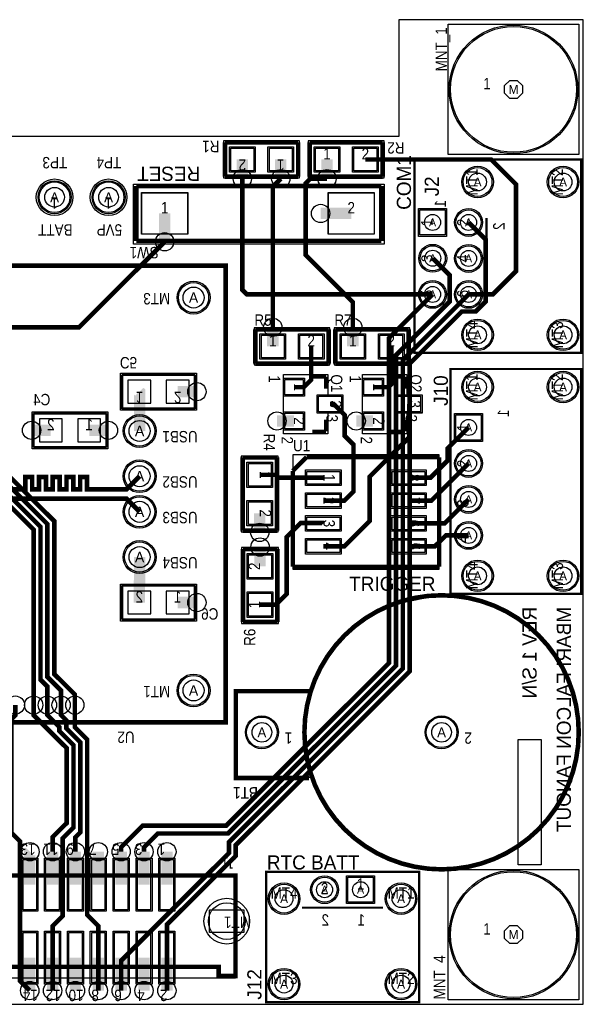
# Model space of a CAD drawing. Extents: x 5 to 3302, y 5 to 2160.
# Tile 4 of 4: x 2069 to 3302, y 5 to 2160. Entities that reach past the tile are written whole.
import ezdxf
from ezdxf.enums import TextEntityAlignment as Align

# ---------------------------------------------------------------- set-up
doc = ezdxf.new("R2010")
doc.units = 0
for name, color, linetype in [('ASSEMBLY', 12, 'CONTINUOUS'), ('BOND', 85, 'CONTINUOUS'), ('BOUND', 85, 'CONTINUOUS'), ('COND', 4, 'CONTINUOUS'), ('COND2', 1, 'CONTINUOUS'), ('PACKAGES', 202, 'CONTINUOUS'), ('SILK_SCREEN', 85, 'CONTINUOUS'), ('SILK_SCREEN2', 2, 'CONTINUOUS'), ('SOLDER_MASK', 85, 'CONTINUOUS'), ('TEXT', 12, 'CONTINUOUS')]:
    doc.layers.add(name, color=color, linetype=linetype)

# ---------------------------------------------------------------- blocks, each defined once
blk = doc.blocks.new('FIGURE_CIRCLE')
blk.add_circle((0, 0), 0.5)
blk = doc.blocks.new('FIGURE_SQUARE')
blk.add_lwpolyline([(-0.5, -0.5), (-0.5, 0.5), (0.5, 0.5), (0.5, -0.5)], close=True)
blk = doc.blocks.new('FIGURE_OCT')
blk.add_lwpolyline([(-0.5, -0.2071), (-0.5, 0.2071), (-0.2071, 0.5), (0.2071, 0.5), (0.5, 0.2071), (0.5, -0.2071), (0.2071, -0.5), (-0.2071, -0.5)], close=True)

msp = doc.modelspace()

# ---------------------------------------------------------------- linework, layer by layer
at = {"layer": 'ASSEMBLY'}
for points, const_width in [([(2518.43, 1816.83), (2518.43, 1891.83)], 10), ([(2518.43, 1891.83), (2678.43, 1891.83)], 10), ([(2678.43, 1891.83), (2678.43, 1816.83)], 10), ([(2703.46, 1891.83), (2863.46, 1891.83)], 10), ([(2703.46, 1816.83), (2703.46, 1891.83)], 10), ([(2863.46, 1891.83), (2863.46, 1816.83)], 10), ([(2678.43, 1816.83), (2518.43, 1816.83)], 10), ([(2863.46, 1816.83), (2703.46, 1816.83)], 10), ([(2585, 1482.5), (2745, 1482.5)], 10), ([(2585, 1407.5), (2585, 1482.5)], 10), ([(2745, 1482.5), (2745, 1407.5)], 10), ([(2760, 1482.5), (2920, 1482.5)], 10), ([(2760, 1407.5), (2760, 1482.5)], 10), ([(2920, 1482.5), (2920, 1407.5)], 10), ([(2745, 1407.5), (2585, 1407.5)], 10), ([(2920, 1407.5), (2760, 1407.5)], 10), ([(2293, 1383.5), (2293, 1308.5)], 6), ([(2453, 1383.5), (2293, 1383.5)], 6), ([(2453, 1308.5), (2453, 1383.5)], 6), ([(2709.16, 1378.9), (2739.16, 1378.9)], 6), ([(2739.16, 1378.9), (2739.16, 1352.9)], 6), ([(2882.39, 1378.9), (2912.39, 1378.9)], 6), ([(2912.39, 1378.9), (2912.39, 1352.9)], 6), ([(2099.5, 1299), (2099.5, 1224)], 6), ([(2259.5, 1299), (2099.5, 1299)], 6), ([(2259.5, 1224), (2259.5, 1299)], 6), ([(2293, 1308.5), (2453, 1308.5)], 6), ([(2739.16, 1284.9), (2739.16, 1258.9)], 6), ([(2912.39, 1284.9), (2912.39, 1258.9)], 6), ([(2739.16, 1258.9), (2709.16, 1258.9)], 6), ([(2912.39, 1258.9), (2882.39, 1258.9)], 6), ([(2099.5, 1224), (2259.5, 1224)], 6), ([(2556.99, 1202.05), (2631.99, 1202.05)], 10), ([(2556.99, 1042.05), (2556.99, 1202.05)], 10), ([(2631.99, 1202.05), (2631.99, 1042.05)], 10), ([(2666.77, 1172.68), (2696.77, 1202.68)], 10), ([(2696.77, 1202.68), (2986.77, 1202.68)], 10), ([(2986.77, 1202.68), (2986.77, 962.68)], 10), ([(2666.77, 962.68), (2666.77, 1172.68)], 10), ([(2631.99, 1042.05), (2556.99, 1042.05)], 10), ([(2557.7, 1001.9), (2632.7, 1001.9)], 10), ([(2557.7, 841.9), (2557.7, 1001.9)], 10), ([(2632.7, 1001.9), (2632.7, 841.9)], 10), ([(2986.77, 962.68), (2666.77, 962.68)], 10), ([(2293, 922), (2293, 847)], 6), ([(2453, 922), (2293, 922)], 6), ([(2453, 847), (2453, 922)], 6), ([(2293, 847), (2453, 847)], 6), ([(2632.7, 841.9), (2557.7, 841.9)], 10)]:
    msp.add_lwpolyline(points, dxfattribs=dict(at, const_width=const_width))
at = {"layer": 'BOND'}
for points in [[(2531.43, 1879.33), (2581.43, 1879.33), (2581.43, 1829.33), (2531.43, 1829.33)], [(2615.43, 1879.33), (2665.43, 1879.33), (2665.43, 1829.33), (2615.43, 1829.33)], [(2766.46, 1829.33), (2716.46, 1829.33), (2716.46, 1879.33), (2766.46, 1879.33)], [(2850.46, 1829.33), (2800.46, 1829.33), (2800.46, 1879.33), (2850.46, 1879.33)], [(2336.55, 1691.22), (2336.55, 1781.22), (2436.55, 1781.22), (2436.55, 1691.22)], [(2744.55, 1691.22), (2744.55, 1781.22), (2844.55, 1781.22), (2844.55, 1691.22)], [(2648, 1420), (2598, 1420), (2598, 1470), (2648, 1470)], [(2732, 1420), (2682, 1420), (2682, 1470), (2732, 1470)], [(2823, 1420), (2773, 1420), (2773, 1470), (2823, 1470)], [(2907, 1420), (2857, 1420), (2857, 1470), (2907, 1470)], [(2649.16, 1372.9), (2689.16, 1372.9), (2689.16, 1338.9), (2649.16, 1338.9)], [(2822.39, 1372.9), (2862.39, 1372.9), (2862.39, 1338.9), (2822.39, 1338.9)], [(2773.16, 1301.9), (2723.16, 1301.9), (2723.16, 1335.9), (2773.16, 1335.9)], [(2946.39, 1301.9), (2896.39, 1301.9), (2896.39, 1335.9), (2946.39, 1335.9)], [(2649.16, 1298.9), (2689.16, 1298.9), (2689.16, 1264.9), (2649.16, 1264.9)], [(2822.39, 1298.9), (2862.39, 1298.9), (2862.39, 1264.9), (2822.39, 1264.9)], [(2569.49, 1139.05), (2569.49, 1189.05), (2619.49, 1189.05), (2619.49, 1139.05)], [(2697.77, 1171.68), (2769.77, 1171.68), (2769.77, 1143.68), (2697.77, 1143.68)], [(2883.77, 1171.68), (2955.77, 1171.68), (2955.77, 1143.68), (2883.77, 1143.68)], [(2697.77, 1121.68), (2769.77, 1121.68), (2769.77, 1093.68), (2697.77, 1093.68)], [(2883.77, 1121.68), (2955.77, 1121.68), (2955.77, 1093.68), (2883.77, 1093.68)], [(2569.49, 1055.05), (2569.49, 1105.05), (2619.49, 1105.05), (2619.49, 1055.05)], [(2697.77, 1071.68), (2769.77, 1071.68), (2769.77, 1043.68), (2697.77, 1043.68)], [(2883.77, 1071.68), (2955.77, 1071.68), (2955.77, 1043.68), (2883.77, 1043.68)], [(2697.77, 1021.68), (2769.77, 1021.68), (2769.77, 993.68), (2697.77, 993.68)], [(2883.77, 1021.68), (2955.77, 1021.68), (2955.77, 993.68), (2883.77, 993.68)], [(2620.2, 988.9), (2620.2, 938.9), (2570.2, 938.9), (2570.2, 988.9)], [(2620.2, 904.9), (2620.2, 854.9), (2570.2, 854.9), (2570.2, 904.9)], [(2108.84, 325.01), (2108.84, 209.01), (2073.84, 209.01), (2073.84, 325.01)], [(2158.84, 325.01), (2158.84, 209.01), (2123.84, 209.01), (2123.84, 325.01)], [(2208.84, 325.01), (2208.84, 209.01), (2173.84, 209.01), (2173.84, 325.01)], [(2258.84, 325.01), (2258.84, 209.01), (2223.84, 209.01), (2223.84, 325.01)], [(2308.84, 325.01), (2308.84, 209.01), (2273.84, 209.01), (2273.84, 325.01)], [(2358.84, 325.01), (2358.84, 209.01), (2323.84, 209.01), (2323.84, 325.01)], [(2408.84, 325.01), (2408.84, 209.01), (2373.84, 209.01), (2373.84, 325.01)], [(2108.84, 165.01), (2108.84, 49.01), (2073.84, 49.01), (2073.84, 165.01)], [(2158.84, 165.01), (2158.84, 49.01), (2123.84, 49.01), (2123.84, 165.01)], [(2208.84, 165.01), (2208.84, 49.01), (2173.84, 49.01), (2173.84, 165.01)], [(2258.84, 165.01), (2258.84, 49.01), (2223.84, 49.01), (2223.84, 165.01)], [(2308.84, 165.01), (2308.84, 49.01), (2273.84, 49.01), (2273.84, 165.01)], [(2358.84, 165.01), (2358.84, 49.01), (2323.84, 49.01), (2323.84, 165.01)], [(2408.84, 165.01), (2408.84, 49.01), (2373.84, 49.01), (2373.84, 165.01)]]:
    msp.add_lwpolyline(points, close=True, dxfattribs=at)
at = {"layer": 'BOUND'}
for points in [[(3006.81, 1865.07), (3006.81, 2150.67), (3292.41, 2150.67), (3292.41, 1865.07)], [(2681.43, 1894.83), (2515.43, 1894.83), (2515.43, 1813.83), (2681.43, 1813.83)], [(2700.46, 1813.83), (2866.46, 1813.83), (2866.46, 1894.83), (2700.46, 1894.83)], [(3297.24, 1431.11), (3297.24, 1854.34), (2933.07, 1854.34), (2933.07, 1431.11)], [(2318.55, 1669.22), (2318.55, 1800.22), (2866.55, 1800.22), (2866.55, 1669.22)], [(2519.69, 1622.05), (2519.69, 622.05), (399.69, 622.05), (399.69, 1622.05)], [(2582, 1404.5), (2748, 1404.5), (2748, 1485.5), (2582, 1485.5)], [(2757, 1404.5), (2923, 1404.5), (2923, 1485.5), (2757, 1485.5)], [(2290, 1386.5), (2456, 1386.5), (2456, 1305.5), (2290, 1305.5)], [(2743.16, 1383.9), (2743.16, 1338.9), (2776.16, 1338.9), (2776.16, 1299.9), (2743.16, 1299.9), (2743.16, 1253.9), (2646.16, 1253.9), (2646.16, 1383.9)], [(2916.39, 1383.9), (2916.39, 1338.9), (2949.39, 1338.9), (2949.39, 1299.9), (2916.39, 1299.9), (2916.39, 1253.9), (2819.39, 1253.9), (2819.39, 1383.9)], [(3297.24, 903.55), (3297.24, 1395.67), (3011.81, 1395.67), (3011.81, 903.55)], [(2262.5, 1221), (2096.5, 1221), (2096.5, 1302), (2262.5, 1302)], [(2666.77, 1207.68), (2666.77, 957.68), (2986.77, 957.68), (2986.77, 1207.68)], [(2553.99, 1205.05), (2553.99, 1039.05), (2634.99, 1039.05), (2634.99, 1205.05)], [(2635.7, 838.9), (2635.7, 1004.9), (2554.7, 1004.9), (2554.7, 838.9)], [(2456, 844), (2290, 844), (2290, 925), (2456, 925)], [(2991.13, 300.39), (2900.13, 314.39), (2823.13, 351.39), (2749.13, 420.39), (2712.13, 494.39), (2709.13, 501.39), (2544.13, 501.39), (2544.13, 690.39), (2704.13, 690.39), (2747.13, 772.39), (2809.13, 841.39), (2891.13, 881.39), (2989.13, 901.39), (3060.13, 894.39), (3126.13, 869.39), (3202.13, 818.39), (3256.13, 746.39), (3282.13, 682.39), (3294.13, 600.39), (3276.13, 492.39), (3238.13, 426.39), (3165.13, 352.39), (3079.13, 310.39)], [(2541.34, 62.01), (1041.34, 62.01), (1041.34, 287.01), (2541.34, 287.01)], [(2608.27, 9.85), (2942.91, 9.85), (2942.91, 295.28), (2608.27, 295.28)], [(3006.81, 14.68), (3006.81, 300.28), (3292.41, 300.28), (3292.41, 14.68)]]:
    msp.add_lwpolyline(points, close=True, dxfattribs=at)
for points in [[(2145.67, 1731.65, -1), (2145.67, 1811.65, -1)], [(2263.78, 1731.65, -1), (2263.78, 1811.65, -1)]]:
    msp.add_lwpolyline(points, format="xyb", close=True, dxfattribs=at)
at = {"layer": 'COND'}
for points, const_width in [([(1732.28, 1830.71), (1769.78, 1868.21), (1769.78, 1964.78), (1759.78, 1974.78), (1453, 1974.78), (1442, 1963.78), (1442, 1702), (2100, 1044), (2100, 660)], 10), ([(1732.28, 1909.45), (1688.73, 1953), (1549, 1953), (1527.72, 1931.72), (1527.72, 1637.5), (2115, 1050.22), (2115, 715.56), (2130, 700.56), (2130, 660)], 10), ([(1574.8, 1909.45), (1615.67, 1868.58), (1668.82, 1868.58), (1691.04, 1846.36), (1691.04, 1812.53), (1558, 1679.49), (1558, 1649.66), (2145, 1062.66), (2145, 728), (2190, 683), (2190, 660)], 10), ([(2556.43, 1854.33), (2556.43, 1812.33)], 25), ([(2640.43, 1854.33), (2640.43, 1812.33)], 25), ([(2741.46, 1854.33), (2741.46, 1812.33)], 25), ([(2825.46, 1854.33), (3100.67, 1854.33), (3155, 1800), (3155, 1610), (3104.06, 1559.06), (3051.18, 1559.06)], 10), ([(1653.54, 1830.71), (1653.65, 1830.71), (1654.18, 1830.18), (1545, 1721), (1545, 1690.98), (1543, 1688.98), (1543, 1643.44), (2130, 1056.44), (2130, 721.78), (2160, 691.78), (2160, 660)], 10), ([(2972.44, 1559.06), (2566.44, 1559.06), (2556.43, 1569.07), (2556.43, 1812.33)], 10), ([(2386.55, 1736.22), (2386.55, 1674.22)], 25), ([(2794.55, 1736.22), (2727.55, 1736.22)], 25), ([(1837, 1429), (1895, 1487), (2199.33, 1487), (2386.55, 1674.22)], 10), ([(2623, 1445), (2623, 1487)], 25), ([(2798, 1445), (2798, 1487)], 25), ([(2707, 1445), (2707, 1372), (2690.9, 1355.9), (2669.16, 1355.9)], 10), ([(2882, 1445), (2882, 1362), (2875.9, 1355.9), (2842.39, 1355.9)], 10), ([(2921.39, 1318.9), (2921.39, 1246.39), (2835, 1160), (2835, 1062.91), (2779.77, 1007.68), (2733.77, 1007.68)], 10), ([(2748.16, 1318.9), (2756.16, 1318.9), (2780.24, 1294.82), (2780.24, 1249.46), (2799.4, 1230.3), (2799.4, 1127.31), (2779.77, 1107.68), (2733.77, 1107.68)], 10), ([(2669.16, 1281.9), (2632.16, 1281.9)], 25), ([(2842.39, 1281.9), (2805.39, 1281.9)], 25), ([(2919.77, 1157.68), (2967.68, 1157.68), (3005, 1195), (3005, 1221.54), (3051.18, 1267.72)], 10), ([(2919.77, 1107.68), (2969.88, 1107.68), (3051.18, 1188.98)], 10), ([(2594.49, 1164.05), (2629.49, 1164.05), (2635.86, 1157.68), (2733.77, 1157.68)], 10), ([(2919.77, 1057.68), (2998.62, 1057.68), (3051.18, 1110.24)], 10), ([(2594.49, 1080.05), (2594.49, 1038.05)], 25), ([(2595.2, 879.9), (2630.2, 879.9), (2653.1, 902.8), (2653.1, 1027.7), (2683.9, 1058.5), (2732.95, 1058.5), (2733.77, 1057.68)], 10), ([(2919.77, 1007.68), (2977.69, 1007.68), (3001.51, 1031.5), (3051.18, 1031.5)], 10), ([(2595.2, 963.9), (2595.2, 1005.9)], 25), ([(2091.34, 267.01), (2091.34, 338.35), (2092, 339.01)], 25), ([(2141.34, 267.01), (2141.34, 339.01)], 25), ([(2191.34, 267.01), (2191.34, 339.01)], 25), ([(2241.34, 267.01), (2241.34, 339.01)], 25), ([(2291.34, 267.01), (2291.34, 339.01)], 25), ([(2341.34, 267.01), (2341.34, 339.01)], 25), ([(2391.34, 267.01), (2391.34, 339.01)], 25), ([(2091.34, 107.01), (2091.34, 35.01)], 25), ([(2141.34, 107.01), (2141.34, 35.01)], 25), ([(2191.34, 107.01), (2191.34, 35.01)], 25), ([(2241.34, 107.01), (2241.34, 35.01)], 25), ([(2291.34, 107.01), (2291.34, 35.01)], 25), ([(2341.34, 107.01), (2341.34, 35.01)], 25), ([(2391.34, 107.01), (2391.34, 35.01)], 25)]:
    msp.add_lwpolyline(points, dxfattribs=dict(at, const_width=const_width))
for points in [[(2531.43, 1879.33), (2581.43, 1879.33), (2581.43, 1829.33), (2531.43, 1829.33)], [(2615.43, 1879.33), (2665.43, 1879.33), (2665.43, 1829.33), (2615.43, 1829.33)], [(2766.46, 1829.33), (2716.46, 1829.33), (2716.46, 1879.33), (2766.46, 1879.33)], [(2850.46, 1829.33), (2800.46, 1829.33), (2800.46, 1879.33), (2850.46, 1879.33)], [(2336.55, 1691.22), (2336.55, 1781.22), (2436.55, 1781.22), (2436.55, 1691.22)], [(2744.55, 1691.22), (2744.55, 1781.22), (2844.55, 1781.22), (2844.55, 1691.22)], [(2999.94, 1689.04), (2944.94, 1689.04), (2944.94, 1744.04), (2999.94, 1744.04)], [(2648, 1420), (2598, 1420), (2598, 1470), (2648, 1470)], [(2732, 1420), (2682, 1420), (2682, 1470), (2732, 1470)], [(2823, 1420), (2773, 1420), (2773, 1470), (2823, 1470)], [(2907, 1420), (2857, 1420), (2857, 1470), (2907, 1470)], [(2649.16, 1372.9), (2689.16, 1372.9), (2689.16, 1338.9), (2649.16, 1338.9)], [(2822.39, 1372.9), (2862.39, 1372.9), (2862.39, 1338.9), (2822.39, 1338.9)], [(2773.16, 1301.9), (2723.16, 1301.9), (2723.16, 1335.9), (2773.16, 1335.9)], [(2946.39, 1301.9), (2896.39, 1301.9), (2896.39, 1335.9), (2946.39, 1335.9)], [(2649.16, 1298.9), (2689.16, 1298.9), (2689.16, 1264.9), (2649.16, 1264.9)], [(2822.39, 1298.9), (2862.39, 1298.9), (2862.39, 1264.9), (2822.39, 1264.9)], [(3078.68, 1240.22), (3023.68, 1240.22), (3023.68, 1295.22), (3078.68, 1295.22)], [(2569.49, 1139.05), (2569.49, 1189.05), (2619.49, 1189.05), (2619.49, 1139.05)], [(2697.77, 1171.68), (2769.77, 1171.68), (2769.77, 1143.68), (2697.77, 1143.68)], [(2883.77, 1171.68), (2955.77, 1171.68), (2955.77, 1143.68), (2883.77, 1143.68)], [(2697.77, 1121.68), (2769.77, 1121.68), (2769.77, 1093.68), (2697.77, 1093.68)], [(2883.77, 1121.68), (2955.77, 1121.68), (2955.77, 1093.68), (2883.77, 1093.68)], [(2569.49, 1055.05), (2569.49, 1105.05), (2619.49, 1105.05), (2619.49, 1055.05)], [(2697.77, 1071.68), (2769.77, 1071.68), (2769.77, 1043.68), (2697.77, 1043.68)], [(2883.77, 1071.68), (2955.77, 1071.68), (2955.77, 1043.68), (2883.77, 1043.68)], [(2697.77, 1021.68), (2769.77, 1021.68), (2769.77, 993.68), (2697.77, 993.68)], [(2883.77, 1021.68), (2955.77, 1021.68), (2955.77, 993.68), (2883.77, 993.68)], [(2620.2, 988.9), (2620.2, 938.9), (2570.2, 938.9), (2570.2, 988.9)], [(2620.2, 904.9), (2620.2, 854.9), (2570.2, 854.9), (2570.2, 904.9)], [(2105.84, 322.01), (2105.84, 212.01), (2076.84, 212.01), (2076.84, 322.01)], [(2155.84, 322.01), (2155.84, 212.01), (2126.84, 212.01), (2126.84, 322.01)], [(2205.84, 322.01), (2205.84, 212.01), (2176.84, 212.01), (2176.84, 322.01)], [(2255.84, 322.01), (2255.84, 212.01), (2226.84, 212.01), (2226.84, 322.01)], [(2305.84, 322.01), (2305.84, 212.01), (2276.84, 212.01), (2276.84, 322.01)], [(2355.84, 322.01), (2355.84, 212.01), (2326.84, 212.01), (2326.84, 322.01)], [(2405.84, 322.01), (2405.84, 212.01), (2376.84, 212.01), (2376.84, 322.01)], [(2787.46, 228.41), (2787.46, 283.41), (2842.46, 283.41), (2842.46, 228.41)], [(2105.84, 162.01), (2105.84, 52.01), (2076.84, 52.01), (2076.84, 162.01)], [(2155.84, 162.01), (2155.84, 52.01), (2126.84, 52.01), (2126.84, 162.01)], [(2205.84, 162.01), (2205.84, 52.01), (2176.84, 52.01), (2176.84, 162.01)], [(2255.84, 162.01), (2255.84, 52.01), (2226.84, 52.01), (2226.84, 162.01)], [(2305.84, 162.01), (2305.84, 52.01), (2276.84, 52.01), (2276.84, 162.01)], [(2355.84, 162.01), (2355.84, 52.01), (2326.84, 52.01), (2326.84, 162.01)], [(2405.84, 162.01), (2405.84, 52.01), (2376.84, 52.01), (2376.84, 162.01)]]:
    msp.add_lwpolyline(points, close=True, dxfattribs=at)
for centre, radius in [((3149.61, 2007.87), 137.79), ((3070.87, 1805.12), 31.5), ((3257.87, 1805.12), 31.5), ((2145.67, 1771.65), 33.5), ((2263.78, 1771.65), 33.5), ((3051.18, 1716.54), 27.5), ((2972.81, 1638.06), 27.5), ((3051.18, 1637.8), 27.5), ((2449.69, 1552.05), 33), ((2972.44, 1559.06), 27.5), ((3051.18, 1559.06), 27.5), ((3070.87, 1470.48), 31.5), ((3257.87, 1470.48), 31.5), ((3070.87, 1356.3), 31.5), ((3257.87, 1356.3), 31.5), ((2331.69, 1260.05), 33), ((3051.18, 1188.98), 27.5), ((2331.69, 1161.05), 33), ((3051.18, 1110.24), 27.5), ((2331.69, 1083.05), 33), ((3051.18, 1031.5), 27.5), ((2331.69, 984.05), 33), ((3070.87, 942.92), 31.5), ((3257.87, 942.92), 31.5), ((2449.69, 692.05), 33), ((2599.13, 600.39), 33.5), ((2992.13, 600.39), 33.5), ((2736.22, 255.91), 27.5), ((3149.61, 157.48), 137.79), ((2647.64, 236.22), 31.5), ((2903.54, 236.22), 31.5), ((2522.34, 187.01), 40), ((2647.64, 49.22), 31.5), ((2903.54, 49.22), 31.5)]:
    msp.add_circle(centre, radius, dxfattribs=at)
at = {"layer": 'COND2'}
for points, const_width in [([(2640.43, 1812.33), (2623, 1794.9), (2623, 1487)], 10), ([(2741.46, 1812.33), (2705, 1812.33), (2695, 1802.33), (2695, 1645), (2798, 1542), (2798, 1487)], 10), ([(3051.18, 1716.54), (3088.68, 1679.04), (3088.68, 1543.52), (3066.72, 1521.56), (3036.37, 1521.56), (2922.4, 1407.59), (2922.4, 733.87), (2542, 353.47), (2542, 329.99), (2391.34, 179.33), (2391.34, 35.01)], 10), ([(2972.81, 1638.06), (3009.94, 1600.93), (3009.94, 1543.52), (2892.4, 1425.98), (2892.4, 746.31), (2525.09, 379), (2371.49, 379), (2341.34, 348.85), (2341.34, 339.01)], 10), ([(3051.18, 1559.06), (2907.4, 1415.28), (2907.4, 740.09), (2527, 359.69), (2527, 336.21), (2291.34, 100.55), (2291.34, 35.01)], 10), ([(2972.44, 1559.06), (2877.4, 1464.02), (2877.4, 752.53), (2520.87, 396), (2338.49, 396), (2291.34, 348.85), (2291.34, 339.01)], 10), ([(2331, 1346), (2331.69, 1345.31), (2331.69, 1260.05)], 25), ([(2415, 1346), (2457, 1346)], 25), ([(2137.5, 1261.5), (2095.5, 1261.5)], 25), ([(2221.5, 1261.5), (2263.5, 1261.5)], 25), ([(2331.69, 1161.05), (2302.69, 1132.05), (2216.75, 1132.05), (2216.75, 1159.5), (2201.75, 1159.5), (2201.75, 1132.05), (2186.75, 1132.05), (2186.75, 1159.5), (2171.75, 1159.5), (2171.75, 1132.05), (2156.75, 1132.05), (2156.75, 1159.5), (2141.75, 1159.5), (2141.75, 1132.05), (2126.75, 1132.05), (2126.75, 1159.5), (2111.75, 1159.5), (2111.75, 1132.05), (2096.75, 1132.05), (2096.75, 1159.5), (2081.75, 1159.5), (2081.75, 1132.05), (1909.55, 1132.05)], 10), ([(2331.69, 1083.05), (2302.69, 1112.05), (1917.84, 1112.05), (1766.5, 960.71), (1766.5, 59.85), (1791.34, 35.01)], 10), ([(2331, 884.5), (2331, 927), (2331.69, 927.69), (2331.69, 984.05)], 25), ([(2415, 884.5), (2457, 884.5)], 25), ([(2091.34, 35.01), (2070, 56.35), (2070, 362), (2051, 381), (2051, 629), (2060, 638), (2060, 660)], 10), ([(2141.34, 339.01), (2141.34, 370.85), (2172, 401.51), (2172, 566), (2100, 638), (2100, 660)], 10), ([(2141.34, 35.01), (2141.34, 176.33), (2163.34, 198.33), (2163.34, 368.11), (2187, 391.77), (2187, 572.22), (2156.34, 602.88), (2156.34, 611.66), (2130, 638), (2130, 660)], 10), ([(2191.34, 339.01), (2191.34, 370.85), (2202, 381.51), (2202, 578.44), (2171.34, 609.1), (2171.34, 626.66), (2160, 638), (2160, 660)], 10), ([(2241.34, 35.01), (2241.34, 176.65), (2217, 200.99), (2217, 584.66), (2190, 611.66), (2190, 660)], 10)]:
    msp.add_lwpolyline(points, dxfattribs=dict(at, const_width=const_width))
for points in [[(2999.94, 1689.04), (2944.94, 1689.04), (2944.94, 1744.04), (2999.94, 1744.04)], [(2356, 1371), (2306, 1371), (2306, 1321), (2356, 1321)], [(2440, 1371), (2390, 1371), (2390, 1321), (2440, 1321)], [(3078.68, 1240.22), (3023.68, 1240.22), (3023.68, 1295.22), (3078.68, 1295.22)], [(2112.5, 1236.5), (2162.5, 1236.5), (2162.5, 1286.5), (2112.5, 1286.5)], [(2196.5, 1236.5), (2246.5, 1236.5), (2246.5, 1286.5), (2196.5, 1286.5)], [(2306, 859.5), (2356, 859.5), (2356, 909.5), (2306, 909.5)], [(2390, 859.5), (2440, 859.5), (2440, 909.5), (2390, 909.5)], [(2787.46, 228.41), (2787.46, 283.41), (2842.46, 283.41), (2842.46, 228.41)]]:
    msp.add_lwpolyline(points, close=True, dxfattribs=at)
for centre, radius in [((3149.61, 2007.87), 137.79), ((3070.87, 1805.12), 31.5), ((3257.87, 1805.12), 31.5), ((2145.67, 1771.65), 33.5), ((2263.78, 1771.65), 33.5), ((3051.18, 1716.54), 27.5), ((2972.81, 1638.06), 27.5), ((3051.18, 1637.8), 27.5), ((2449.69, 1552.05), 33), ((2972.44, 1559.06), 27.5), ((3051.18, 1559.06), 27.5), ((3070.87, 1470.48), 31.5), ((3257.87, 1470.48), 31.5), ((3070.87, 1356.3), 31.5), ((3257.87, 1356.3), 31.5), ((2331.69, 1260.05), 33), ((3051.18, 1188.98), 27.5), ((2331.69, 1161.05), 33), ((3051.18, 1110.24), 27.5), ((2331.69, 1083.05), 33), ((3051.18, 1031.5), 27.5), ((2331.69, 984.05), 33), ((3070.87, 942.92), 31.5), ((3257.87, 942.92), 31.5), ((2449.69, 692.05), 33), ((2599.13, 600.39), 33.5), ((2992.13, 600.39), 33.5), ((2736.22, 255.91), 27.5), ((3149.61, 157.48), 137.79), ((2647.64, 236.22), 31.5), ((2903.54, 236.22), 31.5), ((2522.34, 187.01), 40), ((2647.64, 49.22), 31.5), ((2903.54, 49.22), 31.5)]:
    msp.add_circle(centre, radius, dxfattribs=at)
at = {"layer": 'PACKAGES'}
msp.add_lwpolyline([(5, 5), (3302.09, 5), (3302.09, 2160.35), (2898.7, 2160.35), (2898.7, 1904.45), (1865.08, 1904.45), (1865.08, 2160.35), (5, 2160.35)], close=True, dxfattribs=at)
at = {"layer": 'SILK_SCREEN'}
for points, const_width in [([(2518.43, 1816.83), (2518.43, 1891.83)], 10), ([(2518.43, 1891.83), (2678.43, 1891.83)], 10), ([(2678.43, 1891.83), (2678.43, 1816.83)], 10), ([(2703.46, 1891.83), (2863.46, 1891.83)], 10), ([(2703.46, 1816.83), (2703.46, 1891.83)], 10), ([(2863.46, 1891.83), (2863.46, 1816.83)], 10), ([(3297.24, 1431.11), (2933.07, 1431.11), (2933.07, 1854.34), (3297.24, 1854.34), (3297.24, 1431.11)], 5), ([(2678.43, 1816.83), (2518.43, 1816.83)], 10), ([(2863.46, 1816.83), (2703.46, 1816.83)], 10), ([(2324.55, 1796.22), (2860.55, 1796.22)], 10), ([(2324.55, 1676.22), (2324.55, 1796.22)], 10), ([(2860.55, 1796.22), (2860.55, 1676.22)], 10), ([(2860.55, 1676.22), (2324.55, 1676.22)], 10), ([(2519.69, 1622.05), (2519.69, 622.05), (399.69, 622.05), (399.69, 1622.05), (2519.69, 1622.05)], 10), ([(2585, 1482.5), (2745, 1482.5)], 10), ([(2585, 1407.5), (2585, 1482.5)], 10), ([(2745, 1482.5), (2745, 1407.5)], 10), ([(2760, 1482.5), (2920, 1482.5)], 10), ([(2760, 1407.5), (2760, 1482.5)], 10), ([(2920, 1482.5), (2920, 1407.5)], 10), ([(2745, 1407.5), (2585, 1407.5)], 10), ([(2920, 1407.5), (2760, 1407.5)], 10), ([(2293, 1383.5), (2293, 1308.5)], 6), ([(2453, 1383.5), (2293, 1383.5)], 6), ([(2453, 1308.5), (2453, 1383.5)], 6), ([(2709.16, 1378.9), (2739.16, 1378.9)], 8), ([(2739.16, 1378.9), (2739.16, 1352.9)], 8), ([(2882.39, 1378.9), (2912.39, 1378.9)], 8), ([(2912.39, 1378.9), (2912.39, 1352.9)], 8), ([(3011.81, 903.55), (3011.81, 1395.67), (3297.24, 1395.67), (3297.24, 903.55), (3011.81, 903.55)], 5), ([(2099.5, 1299), (2099.5, 1224)], 6), ([(2259.5, 1299), (2099.5, 1299)], 6), ([(2259.5, 1224), (2259.5, 1299)], 6), ([(2293, 1308.5), (2453, 1308.5)], 6), ([(2739.16, 1284.9), (2739.16, 1258.9)], 8), ([(2912.39, 1284.9), (2912.39, 1258.9)], 8), ([(2739.16, 1258.9), (2709.16, 1258.9)], 8), ([(2912.39, 1258.9), (2882.39, 1258.9)], 8), ([(2099.5, 1224), (2259.5, 1224)], 6), ([(2556.99, 1202.05), (2631.99, 1202.05)], 10), ([(2556.99, 1042.05), (2556.99, 1202.05)], 10), ([(2631.99, 1202.05), (2631.99, 1042.05)], 10), ([(2666.77, 1172.68), (2696.77, 1202.68)], 10), ([(2696.77, 1202.68), (2986.77, 1202.68)], 10), ([(2986.77, 1202.68), (2986.77, 962.68)], 10), ([(2666.77, 962.68), (2666.77, 1172.68)], 10), ([(2631.99, 1042.05), (2556.99, 1042.05)], 10), ([(2557.7, 1001.9), (2632.7, 1001.9)], 10), ([(2557.7, 841.9), (2557.7, 1001.9)], 10), ([(2632.7, 1001.9), (2632.7, 841.9)], 10), ([(2986.77, 962.68), (2666.77, 962.68)], 10), ([(2293, 922), (2293, 847)], 6), ([(2453, 922), (2293, 922)], 6), ([(2453, 847), (2453, 922)], 6), ([(2293, 847), (2453, 847)], 6), ([(2632.7, 841.9), (2557.7, 841.9)], 10), ([(2702.13, 500.39), (2542.13, 500.39), (2542.13, 690.39), (2702.13, 690.39)], 10), ([(2608.27, 295.28), (2942.91, 295.28), (2942.91, 9.85), (2608.27, 9.85), (2608.27, 295.28)], 5), ([(2687.01, 216.54), (2864.17, 216.54)], 5)]:
    msp.add_lwpolyline(points, dxfattribs=dict(at, const_width=const_width))
at = {"layer": 'SILK_SCREEN', "const_width": 10}
msp.add_lwpolyline([(3292.13, 600.39, 1), (2692.13, 600.39, 1), (3292.13, 600.39)], format="xyb", dxfattribs=at)
at = {"layer": 'SILK_SCREEN2'}
msp.add_lwpolyline([(3210, 585), (3210, 310), (3160, 310), (3160, 585)], close=True, dxfattribs=at)
at = {"layer": 'SOLDER_MASK'}
for points in [[(2528.43, 1882.33), (2584.43, 1882.33), (2584.43, 1826.33), (2528.43, 1826.33)], [(2612.43, 1882.33), (2668.43, 1882.33), (2668.43, 1826.33), (2612.43, 1826.33)], [(2769.46, 1826.33), (2713.46, 1826.33), (2713.46, 1882.33), (2769.46, 1882.33)], [(2853.46, 1826.33), (2797.46, 1826.33), (2797.46, 1882.33), (2853.46, 1882.33)], [(2336.05, 1690.72), (2336.05, 1781.72), (2437.05, 1781.72), (2437.05, 1690.72)], [(2744.05, 1690.72), (2744.05, 1781.72), (2845.05, 1781.72), (2845.05, 1690.72)], [(3002.94, 1686.04), (2941.94, 1686.04), (2941.94, 1747.04), (3002.94, 1747.04)], [(2651, 1417), (2595, 1417), (2595, 1473), (2651, 1473)], [(2735, 1417), (2679, 1417), (2679, 1473), (2735, 1473)], [(2826, 1417), (2770, 1417), (2770, 1473), (2826, 1473)], [(2910, 1417), (2854, 1417), (2854, 1473), (2910, 1473)], [(2646.16, 1375.9), (2692.16, 1375.9), (2692.16, 1335.9), (2646.16, 1335.9)], [(2819.39, 1375.9), (2865.39, 1375.9), (2865.39, 1335.9), (2819.39, 1335.9)], [(2776.16, 1298.9), (2720.16, 1298.9), (2720.16, 1338.9), (2776.16, 1338.9)], [(2949.39, 1298.9), (2893.39, 1298.9), (2893.39, 1338.9), (2949.39, 1338.9)], [(2646.16, 1301.9), (2692.16, 1301.9), (2692.16, 1261.9), (2646.16, 1261.9)], [(2819.39, 1301.9), (2865.39, 1301.9), (2865.39, 1261.9), (2819.39, 1261.9)], [(3081.68, 1237.22), (3020.68, 1237.22), (3020.68, 1298.22), (3081.68, 1298.22)], [(2566.49, 1136.05), (2566.49, 1192.05), (2622.49, 1192.05), (2622.49, 1136.05)], [(2694.77, 1174.68), (2772.77, 1174.68), (2772.77, 1140.68), (2694.77, 1140.68)], [(2880.77, 1174.68), (2958.77, 1174.68), (2958.77, 1140.68), (2880.77, 1140.68)], [(2694.77, 1124.68), (2772.77, 1124.68), (2772.77, 1090.68), (2694.77, 1090.68)], [(2880.77, 1124.68), (2958.77, 1124.68), (2958.77, 1090.68), (2880.77, 1090.68)], [(2566.49, 1052.05), (2566.49, 1108.05), (2622.49, 1108.05), (2622.49, 1052.05)], [(2694.77, 1074.68), (2772.77, 1074.68), (2772.77, 1040.68), (2694.77, 1040.68)], [(2880.77, 1074.68), (2958.77, 1074.68), (2958.77, 1040.68), (2880.77, 1040.68)], [(2694.77, 1024.68), (2772.77, 1024.68), (2772.77, 990.68), (2694.77, 990.68)], [(2880.77, 1024.68), (2958.77, 1024.68), (2958.77, 990.68), (2880.77, 990.68)], [(2623.2, 991.9), (2623.2, 935.9), (2567.2, 935.9), (2567.2, 991.9)], [(2623.2, 907.9), (2623.2, 851.9), (2567.2, 851.9), (2567.2, 907.9)], [(2108.84, 325.01), (2108.84, 209.01), (2073.84, 209.01), (2073.84, 325.01)], [(2158.84, 325.01), (2158.84, 209.01), (2123.84, 209.01), (2123.84, 325.01)], [(2208.84, 325.01), (2208.84, 209.01), (2173.84, 209.01), (2173.84, 325.01)], [(2258.84, 325.01), (2258.84, 209.01), (2223.84, 209.01), (2223.84, 325.01)], [(2308.84, 325.01), (2308.84, 209.01), (2273.84, 209.01), (2273.84, 325.01)], [(2358.84, 325.01), (2358.84, 209.01), (2323.84, 209.01), (2323.84, 325.01)], [(2408.84, 325.01), (2408.84, 209.01), (2373.84, 209.01), (2373.84, 325.01)], [(2784.46, 225.41), (2784.46, 286.41), (2845.46, 286.41), (2845.46, 225.41)], [(2108.84, 165.01), (2108.84, 49.01), (2073.84, 49.01), (2073.84, 165.01)], [(2158.84, 165.01), (2158.84, 49.01), (2123.84, 49.01), (2123.84, 165.01)], [(2208.84, 165.01), (2208.84, 49.01), (2173.84, 49.01), (2173.84, 165.01)], [(2258.84, 165.01), (2258.84, 49.01), (2223.84, 49.01), (2223.84, 165.01)], [(2308.84, 165.01), (2308.84, 49.01), (2273.84, 49.01), (2273.84, 165.01)], [(2358.84, 165.01), (2358.84, 49.01), (2323.84, 49.01), (2323.84, 165.01)], [(2408.84, 165.01), (2408.84, 49.01), (2373.84, 49.01), (2373.84, 165.01)]]:
    msp.add_lwpolyline(points, close=True, dxfattribs=at)
at = {"layer": 'SOLDER_MASK', "const_width": 5}
msp.add_lwpolyline([(3090.55, 1549.22), (3090.55, 1726.38)], dxfattribs=at)
at = {"layer": 'SOLDER_MASK'}
for centre, radius in [((3149.61, 2007.87), 140.79), ((3070.87, 1805.12), 34.5), ((3257.87, 1805.12), 34.5), ((2145.67, 1771.65), 36), ((2263.78, 1771.65), 36), ((3051.18, 1716.54), 30.5), ((2972.81, 1638.06), 30.5), ((3051.18, 1637.8), 30.5), ((2449.69, 1552.05), 36), ((2972.44, 1559.06), 30.5), ((3051.18, 1559.06), 30.5), ((3070.87, 1470.48), 34.5), ((3257.87, 1470.48), 34.5), ((3070.87, 1356.3), 34.5), ((3257.87, 1356.3), 34.5), ((2331.69, 1260.05), 36), ((3051.18, 1188.98), 30.5), ((2331.69, 1161.05), 36), ((3051.18, 1110.24), 30.5), ((2331.69, 1083.05), 36), ((3051.18, 1031.5), 30.5), ((2331.69, 984.05), 36), ((3070.87, 942.92), 34.5), ((3257.87, 942.92), 34.5), ((2449.69, 692.05), 36), ((2599.13, 600.39), 36), ((2992.13, 600.39), 36), ((2736.22, 255.91), 30.5), ((3149.61, 157.48), 140.79), ((2647.64, 236.22), 34.5), ((2903.54, 236.22), 34.5), ((2522.34, 187.01), 50), ((2647.64, 49.22), 34.5), ((2903.54, 49.22), 34.5)]:
    msp.add_circle(centre, radius, dxfattribs=at)
at = {"layer": 'TEXT', "const_width": 10}
msp.add_lwpolyline([(2541.34, 287.01), (2541.34, 67.01), (2504.34, 67.01), (2504.34, 87.01), (1841.34, 87.01), (1841.34, 67.01), (1741.34, 67.01), (1741.34, 87.01), (1078.34, 87.01), (1078.34, 67.01), (1041.34, 67.01), (1041.34, 287.01), (2541.34, 287.01)], dxfattribs=at)

# ---------------------------------------------------------------- block references
at = {"layer": 'MANUFACTURING_NCDRILL_FIGURE'}
for name, p, xscale, yscale in [('FIGURE_OCT', (3149.61, 2007.87), 39.37, 39.37), ('FIGURE_CIRCLE', (2556.43, 1812.33), 40, 40), ('FIGURE_CIRCLE', (2640.43, 1812.33), 40, 40), ('FIGURE_CIRCLE', (2741.46, 1812.33), 40, 40), ('FIGURE_CIRCLE', (3070.87, 1805.12), 39, 39), ('FIGURE_CIRCLE', (3257.87, 1805.12), 39, 39), ('FIGURE_CIRCLE', (2145.67, 1771.65), 43, 43), ('FIGURE_CIRCLE', (2263.78, 1771.65), 43, 43), ('FIGURE_CIRCLE', (2727.55, 1736.22), 40, 40), ('FIGURE_CIRCLE', (2972.44, 1716.54), 35, 35), ('FIGURE_CIRCLE', (3051.18, 1716.54), 35, 35), ('FIGURE_CIRCLE', (2386.55, 1674.22), 40, 40), ('FIGURE_CIRCLE', (2972.81, 1638.06), 35, 35), ('FIGURE_CIRCLE', (3051.18, 1637.8), 35, 35), ('FIGURE_CIRCLE', (2449.69, 1552.05), 46, 46), ('FIGURE_CIRCLE', (2972.44, 1559.06), 35, 35), ('FIGURE_CIRCLE', (3051.18, 1559.06), 35, 35), ('FIGURE_CIRCLE', (2623, 1487), 40, 40), ('FIGURE_CIRCLE', (2798, 1487), 40, 40), ('FIGURE_CIRCLE', (3070.87, 1470.48), 39, 39), ('FIGURE_CIRCLE', (3257.87, 1470.48), 39, 39), ('FIGURE_CIRCLE', (2457, 1346), 40, 40), ('FIGURE_CIRCLE', (3070.87, 1356.3), 39, 39), ('FIGURE_CIRCLE', (3257.87, 1356.3), 39, 39), ('FIGURE_CIRCLE', (2632.16, 1281.9), 40, 40), ('FIGURE_CIRCLE', (2805.39, 1281.9), 40, 40), ('FIGURE_CIRCLE', (2095.5, 1261.5), 40, 40), ('FIGURE_CIRCLE', (2263.5, 1261.5), 40, 40), ('FIGURE_CIRCLE', (2331.69, 1260.05), 46, 46), ('FIGURE_CIRCLE', (3051.18, 1267.72), 35, 35), ('FIGURE_CIRCLE', (3051.18, 1188.98), 35, 35), ('FIGURE_CIRCLE', (2331.69, 1161.05), 46, 46), ('FIGURE_CIRCLE', (3051.18, 1110.24), 35, 35), ('FIGURE_CIRCLE', (2331.69, 1083.05), 46, 46), ('FIGURE_CIRCLE', (2594.49, 1038.05), 40, 40), ('FIGURE_CIRCLE', (3051.18, 1031.5), 35, 35), ('FIGURE_CIRCLE', (2595.2, 1005.9), 40, 40), ('FIGURE_CIRCLE', (2331.69, 984.05), 46, 46), ('FIGURE_CIRCLE', (3070.87, 942.92), 39, 39), ('FIGURE_CIRCLE', (3257.87, 942.92), 39, 39), ('FIGURE_CIRCLE', (2457, 884.5), 40, 40), ('FIGURE_CIRCLE', (2449.69, 692.05), 46, 46), ('FIGURE_CIRCLE', (2060, 660), 40, 40), ('FIGURE_CIRCLE', (2100, 660), 40, 40), ('FIGURE_CIRCLE', (2130, 660), 40, 40), ('FIGURE_CIRCLE', (2160, 660), 40, 40), ('FIGURE_CIRCLE', (2190, 660), 40, 40), ('FIGURE_CIRCLE', (2599.13, 600.39), 43, 43), ('FIGURE_CIRCLE', (2992.13, 600.39), 43, 43), ('FIGURE_CIRCLE', (2092, 339.01), 40, 40), ('FIGURE_CIRCLE', (2141.34, 339.01), 40, 40), ('FIGURE_CIRCLE', (2191.34, 339.01), 40, 40), ('FIGURE_CIRCLE', (2241.34, 339.01), 40, 40), ('FIGURE_CIRCLE', (2291.34, 339.01), 40, 40), ('FIGURE_CIRCLE', (2341.34, 339.01), 40, 40), ('FIGURE_CIRCLE', (2391.34, 339.01), 40, 40), ('FIGURE_CIRCLE', (2736.22, 255.91), 35, 35), ('FIGURE_CIRCLE', (2814.96, 255.91), 35, 35), ('FIGURE_CIRCLE', (2647.64, 236.22), 39, 39), ('FIGURE_CIRCLE', (2903.54, 236.22), 39, 39), ('FIGURE_SQUARE', (2522.34, 187.01), 75, 50), ('FIGURE_OCT', (3149.61, 157.48), 39.37, 39.37), ('FIGURE_CIRCLE', (2647.64, 49.22), 39, 39), ('FIGURE_CIRCLE', (2903.54, 49.22), 39, 39), ('FIGURE_CIRCLE', (2091.34, 35.01), 40, 40), ('FIGURE_CIRCLE', (2141.34, 35.01), 40, 40), ('FIGURE_CIRCLE', (2191.34, 35.01), 40, 40), ('FIGURE_CIRCLE', (2241.34, 35.01), 40, 40), ('FIGURE_CIRCLE', (2291.34, 35.01), 40, 40), ('FIGURE_CIRCLE', (2341.34, 35.01), 40, 40), ('FIGURE_CIRCLE', (2391.34, 35.01), 40, 40)]:
    msp.add_blockref(name, p, dxfattribs=dict(at, xscale=xscale, yscale=yscale))

# ---------------------------------------------------------------- texts
for s, height, p in [('M', 19.68, (3149.61, 2007.87)), ('A', 19.5, (3070.87, 1805.12)), ('A', 19.5, (3257.87, 1805.12)), ('A', 21.5, (2145.67, 1771.65)), ('A', 21.5, (2263.78, 1771.65)), ('A', 17.5, (2972.44, 1716.54)), ('A', 17.5, (3051.18, 1716.54)), ('A', 17.5, (2972.81, 1638.06)), ('A', 17.5, (3051.18, 1637.8)), ('A', 23, (2449.69, 1552.05)), ('A', 17.5, (2972.44, 1559.06)), ('A', 17.5, (3051.18, 1559.06)), ('A', 19.5, (3070.87, 1470.48)), ('A', 19.5, (3257.87, 1470.48)), ('A', 19.5, (3070.87, 1356.3)), ('A', 19.5, (3257.87, 1356.3)), ('A', 17.5, (3051.18, 1267.72)), ('A', 23, (2331.69, 1260.05)), ('A', 17.5, (3051.18, 1188.98)), ('A', 23, (2331.69, 1161.05)), ('A', 17.5, (3051.18, 1110.24)), ('A', 23, (2331.69, 1083.05)), ('A', 17.5, (3051.18, 1031.5)), ('A', 23, (2331.69, 984.05)), ('A', 19.5, (3070.87, 942.92)), ('A', 19.5, (3257.87, 942.92)), ('A', 23, (2449.69, 692.05)), ('A', 21.5, (2599.13, 600.39)), ('A', 21.5, (2992.13, 600.39)), ('A', 17.5, (2736.22, 255.91)), ('A', 17.5, (2814.96, 255.91)), ('A', 19.5, (2647.64, 236.22)), ('A', 19.5, (2903.54, 236.22)), ('M', 19.68, (3149.61, 157.48)), ('A', 19.5, (2647.64, 49.22)), ('A', 19.5, (2903.54, 49.22))]:
    msp.add_text(s, height=height, dxfattribs=at).set_placement(p, align=Align.MIDDLE_CENTER)
at = {"layer": 'SILK_SCREEN'}
for s, rotation, p in [('COM1', 90, (2925.2, 1744.09)), ('RESET', 180, (2464.57, 1838.58))]:
    msp.add_text(s, height=31, rotation=rotation, dxfattribs=at).set_placement(p)
at = {"layer": 'SILK_SCREEN', "width": 0.88}
for s, rotation, p in [('BATT', 180, (2185.04, 1712.6)), ('5VP', 180, (2293.31, 1712.6)), ('1', 270, (2614.17, 1381.89)), ('1', 270, (2791.34, 1381.89)), ('3', 270, (2740.16, 1295.9)), ('3', 270, (2913.39, 1295.9)), ('2', 270, (2642.16, 1247.9)), ('2', 270, (2815.39, 1247.9))]:
    msp.add_text(s, height=25, rotation=rotation, dxfattribs=at).set_placement(p)
at = {"layer": 'SILK_SCREEN'}
for s, p in [('TRIGGER', (2790, 910)), ('RTC BATT', (2610, 300))]:
    msp.add_text(s, height=31, dxfattribs=at).set_placement(p)
at = {"layer": 'SILK_SCREEN2', "text_generation_flag": 2, "width": 0.88}
for s, p in [('1', (3001.97, 1765.75)), ('2', (3129.92, 1716.54)), ('1', (3139.76, 1307.09))]:
    msp.add_text(s, height=25, rotation=90, dxfattribs=at).set_placement(p)
at = {"layer": 'SILK_SCREEN2', "text_generation_flag": 2}
for s, p in [('REV 1 S/N', (3200, 875)), ('MBARI FALCON FANOUT', (3275, 875))]:
    msp.add_text(s, height=31, rotation=90, dxfattribs=at).set_placement(p)
at = {"layer": 'SILK_SCREEN2', "text_generation_flag": 2, "width": 0.88}
for s, p in [('2', (2746.06, 177.17)), ('1', (2824.8, 177.17))]:
    msp.add_text(s, height=25, dxfattribs=at).set_placement(p)
at = {"layer": 'TEXT', "width": 0.88}
for s, rotation, p in [('MNT_1', 90, (3003.94, 2047.24)), ('R1', 180, (2506.26, 1895.22)), ('R1', 180, (2506.26, 1895.22)), ('R2', 180, (2911.06, 1892.19)), ('R2', 180, (2911.06, 1892.19)), ('TP3', 180, (2173.23, 1859.84)), ('TP4', 180, (2291.34, 1859.84)), ('SW1', 180, (2373.67, 1662.96)), ('SW1', 180, (2373.67, 1662.96)), ('Q1', 270, (2750.14, 1383.85)), ('Q1', 270, (2750.14, 1383.85)), ('Q2', 270, (2923.37, 1383.85)), ('Q2', 270, (2923.37, 1383.85)), ('R4', 270, (2602.81, 1254.29)), ('R4', 270, (2602.81, 1254.29)), ('R6', 90, (2584.9, 789.66)), ('R6', 90, (2584.9, 789.66)), ('U2', 180, (2320.71, 602.05)), ('U2', 180, (2320.71, 602.05)), ('BT1', 180, (2590.13, 480.39)), ('BT1', 180, (2590.55, 480.31)), ('J1', 180, (2541.34, 327.01)), ('J1', 180, (2541.34, 327.01)), ('MNT_4', 90, (3000, 15.75))]:
    msp.add_text(s, height=25, rotation=rotation, dxfattribs=at).set_placement(p)
for p in [(3099.61, 2007.87), (3099.61, 157.48)]:
    msp.add_text('1', height=25, dxfattribs=at).set_placement(p, align=Align.RIGHT)
for s, p in [('1', (2741.46, 1854.33)), ('2', (2825.46, 1854.33)), ('1', (2386.55, 1736.22)), ('2', (2794.55, 1736.22)), ('1', (2623, 1445)), ('2', (2707, 1445)), ('1', (2798, 1445)), ('2', (2882, 1445)), ('1', (2814.96, 255.91)), ('MT4', (2647.64, 236.22)), ('2', (2736.22, 246.07)), ('MT1', (2903.54, 236.22)), ('MT3', (2647.64, 49.22)), ('MT2', (2903.54, 49.22))]:
    msp.add_text(s, height=25, dxfattribs=at).set_placement(p, align=Align.CENTER)
for s, rotation, p in [('2', 180, (2556.43, 1854.33)), ('1', 180, (2640.43, 1854.33)), ('MT1', 90, (3070.87, 1805.12)), ('MT2', 90, (3257.87, 1805.12)), ('1', 180, (2145.67, 1771.65)), ('1', 180, (2263.78, 1771.65)), ('1', 90, (2972.44, 1716.54)), ('2', 90, (3051.18, 1716.54)), ('3', 90, (2972.81, 1638.06)), ('4', 90, (3051.18, 1637.8)), ('MT4', 90, (3070.87, 1470.48)), ('MT3', 90, (3257.87, 1470.48)), ('MT1', 90, (3070.87, 1356.3)), ('MT2', 90, (3257.87, 1356.3)), ('1', 270, (2669.16, 1355.9)), ('1', 270, (2842.39, 1355.9)), ('3', 270, (2748.16, 1318.9)), ('3', 270, (2921.39, 1318.9)), ('2', 270, (2669.16, 1281.9)), ('2', 270, (2842.39, 1281.9)), ('1', 90, (3051.18, 1267.72)), ('2', 90, (3051.18, 1188.98)), ('1', 270, (2594.49, 1164.05)), ('8', 270, (2919.77, 1157.68)), ('1', 270, (2733.77, 1157.68)), ('2', 270, (2733.77, 1107.68)), ('7', 270, (2919.77, 1107.68)), ('2', 270, (2594.49, 1080.05)), ('3', 270, (2733.77, 1057.68)), ('6', 270, (2919.77, 1057.68)), ('4', 270, (2733.77, 1007.68)), ('5', 270, (2919.77, 1007.68)), ('2', 90, (2595.2, 963.9)), ('MT4', 90, (3070.87, 942.92)), ('MT3', 90, (3257.87, 942.92)), ('1', 90, (2595.2, 879.9))]:
    msp.add_text(s, height=25, rotation=rotation, dxfattribs=at).set_placement(p, align=Align.CENTER)
at = {"layer": 'TEXT'}
for s, p in [('J2', (2986.22, 1773.63)), ('J2', (2986.22, 1773.63)), ('J10', (3005.91, 1314.96)), ('J10', (3005.91, 1314.96)), ('J12', (2598.27, 15.12)), ('J12', (2598.27, 15.12))]:
    msp.add_text(s, height=31, rotation=90, dxfattribs=at).set_placement(p)
at = {"layer": 'TEXT', "width": 0.88}
for s, rotation, p in [('MT3', 180, (2339.69, 1562.05)), ('5', 90, (2972.44, 1568.9)), ('6', 90, (3051.18, 1568.9)), ('USB1', 180, (2381.69, 1260.05)), ('USB2', 180, (2381.69, 1161.05)), ('3', 90, (3051.18, 1110.24)), ('USB3', 180, (2381.69, 1083.05)), ('4', 90, (3051.18, 1031.5)), ('USB4', 180, (2381.69, 984.05)), ('MT1', 180, (2339.69, 702.05)), ('1', 180, (2649.13, 600.39)), ('2', 180, (3042.13, 600.39)), ('13', 180, (2071.34, 357.01)), ('11', 180, (2121.34, 357.01)), ('9', 180, (2171.34, 357.01)), ('7', 180, (2221.34, 357.01)), ('5', 180, (2271.34, 357.01)), ('3', 180, (2321.34, 357.01)), ('1', 180, (2371.34, 357.01)), ('MT1', 180, (2516.34, 197.01)), ('14', 180, (2076.34, 37.01)), ('12', 180, (2126.34, 37.01)), ('10', 180, (2176.34, 37.01)), ('8', 180, (2226.34, 37.01)), ('6', 180, (2276.34, 37.01)), ('4', 180, (2326.34, 37.01)), ('2', 180, (2376.34, 37.01))]:
    msp.add_text(s, height=25, rotation=rotation, dxfattribs=at).set_placement(p, align=Align.RIGHT)
for s, p in [('R5', (2582.75, 1490.29)), ('R5', (2582.75, 1490.29)), ('R7', (2757.75, 1490.3)), ('R7', (2757.75, 1490.3)), ('U1', (2667.32, 1215.55)), ('U1', (2667.32, 1215.55))]:
    msp.add_text(s, height=25, dxfattribs=at).set_placement(p)
at = {"layer": 'TEXT', "text_generation_flag": 2, "width": 0.88}
msp.add_text('C5', height=25, rotation=180, dxfattribs=at).set_placement((2288.5, 1422))
msp.add_text('C5', height=25, rotation=180, dxfattribs=at).set_placement((2288.5, 1422))
for s, p in [('C4', (2136.4, 1316.2)), ('C4', (2136.4, 1316.2)), ('C6', (2504, 847)), ('C6', (2504, 847))]:
    msp.add_text(s, height=25, dxfattribs=at).set_placement(p)
for s, p in [('1', (2331, 1346)), ('2', (2415, 1346))]:
    msp.add_text(s, height=25, rotation=180, dxfattribs=at).set_placement(p, align=Align.CENTER)
for s, p in [('2', (2137.5, 1261.5)), ('1', (2221.5, 1261.5)), ('2', (2331, 884.5)), ('1', (2415, 884.5))]:
    msp.add_text(s, height=25, dxfattribs=at).set_placement(p, align=Align.CENTER)

doc.saveas('drawing.dxf')
